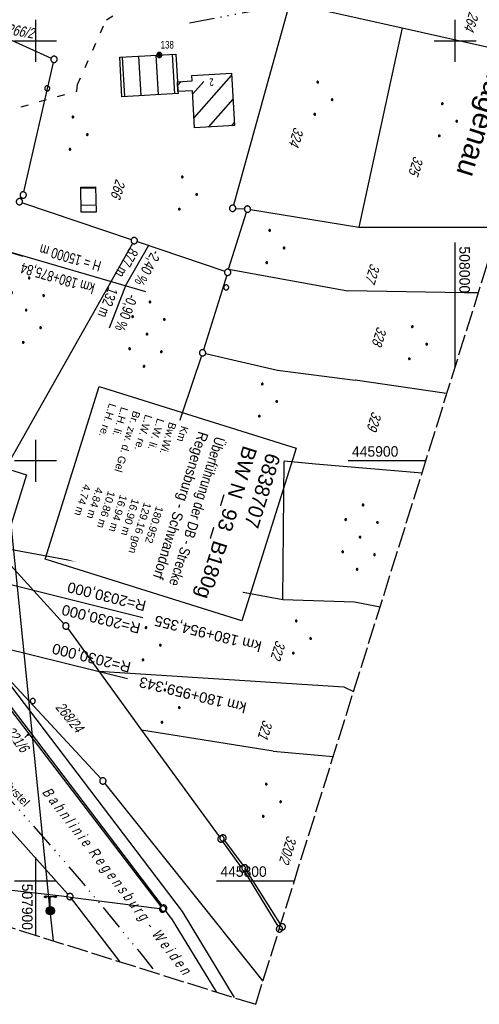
# Model space of a CAD drawing. Extents: x 507679 to 508175, y 445771 to 446563.
# Tile 10 of 43: x 507896 to 508006, y 445771 to 446005. Entities that reach past the tile are written whole.
import ezdxf
from ezdxf.enums import TextEntityAlignment as Align

# ---------------------------------------------------------------- set-up
doc = ezdxf.new("R2010")
doc.units = 0
doc.header["$LTSCALE"] = 10
doc.header["$MEASUREMENT"] = 0
for name, pattern in [('ACAD_ISO03W100', [30, 12, -18]), ('ACAD_ISO14W100', [25.5, 12, -3, 0.5, -3, 0.5, -3, 0.5, -3]), ('AUSGEZOGEN', [0]), ('LT00', [0]), ('LT14', [0.6, 0.5, -0.1])]:
    doc.linetypes.add(name, pattern=pattern)
doc.layers.get('0').update_dxf_attribs({"linetype": 'LT00'})
for name, color, linetype in [('--EK_BW_TEXT_A', 20, 'LT00'), ('-EL-93-1', 250, 'LT00'), ('-GRA-40O', 11, 'Continuous'), ('BW_TEXT_A', 20, 'AUSGEZOGEN'), ('DB-KABEL', 210, 'ACAD_ISO14W100'), ('DB-KABEL_TEXT', 210, 'LT00'), ('DFK_BEB_SCHR', 254, 'LT00'), ('DFK_BEBAUUNG', 250, 'LT00'), ('DFK_BES-WEGE', 255, 'LT00'), ('DFK_FLUR_NR', 250, 'LT00'), ('DFK_FLURNR_PFEIL', 250, 'LT00'), ('DFK_GZPKT', 250, 'LT00'), ('DFK_HAUSNR', 250, 'LT00'), ('DFK_KATASTER', 250, 'LT00'), ('DFK_NUTZUNG', 250, 'LT00'), ('DFK_TOPO-ANL', 252, 'LT00'), ('DFK_TOPO-SYM', 252, 'LT00'), ('DFK_VERMPKT', 252, 'LT00'), ('ORTSNAMEN', 250, 'Continuous'), ('STROM_FREILTG', 80, 'STROMFREILEITUNG'), ('STROM_TEXT', 80, 'Continuous'), ('TELEKOM', 210, 'ACAD_ISO14W100'), ('V128_RASTER', 250, 'LT00'), ('WASSERLTG', 130, 'ACAD_ISO03W100')]:
    doc.layers.add(name, color=color, linetype=linetype)
doc.layers.add('-BLATT_128-RAND', color=7, linetype='LT14', plot=False)
doc.styles.add('Arial', font='ARIAL.TTF')
doc.styles.add('Beschrift', font='ARIAL.TTF')
doc.styles.get("Standard").update_dxf_attribs({"font": 'ARIAL.TTF'})
doc.styles.add('Strom', font='txt-alt.shx')
doc.linetypes.add('STROMFREILEITUNG', pattern='A,12.7,-5.5,["xx",Strom,S=2.5,R=0,X=-2.6,Y=-0.85],-4.35', length=22.55)

# ---------------------------------------------------------------- blocks, each defined once
blk = doc.blocks.new('SYMB7060')
at = {"color": 0, "linetype": 'ByBlock'}
for p, q in [((-0.26, 0), (0, 0)), ((-0.08, 0.045), (0, 0)), ((0, 0), (-0.08, -0.045))]:
    blk.add_line(p, q, dxfattribs=at)
blk = doc.blocks.new('SYMB7010')
at = {"color": 0, "linetype": 'ByBlock'}
for points in [[(-0.031408, 0.499213), (-0.093728, 0.49134), (-0.15457, 0.475719), (-0.212975, 0.452595), (-0.268021, 0.422333), (-0.31884, 0.385411), (-0.36463, 0.342411), (-0.40467, 0.29401), (-0.438329, 0.240973), (-0.465074, 0.184136), (-0.484486, 0.124395), (-0.496256, 0.062692), (-0.5002, 0)], [(-0.5002, 0), (-0.496256, -0.062692), (-0.484486, -0.124395), (-0.465075, -0.184136), (-0.438329, -0.240973), (-0.404671, -0.29401), (-0.36463, -0.342411), (-0.31884, -0.385411), (-0.268021, -0.422333), (-0.212975, -0.452595), (-0.154571, -0.475719), (-0.093728, -0.49134), (-0.031408, -0.499213), (0.031408, -0.499213)], [(0.5002, 0), (0.496256, 0.062692), (0.484485, 0.124395), (0.465074, 0.184136), (0.438329, 0.240973), (0.40467, 0.29401), (0.36463, 0.342411), (0.31884, 0.385411), (0.268021, 0.422333), (0.212975, 0.452595), (0.15457, 0.475719), (0.093728, 0.49134), (0.031408, 0.499213), (-0.031408, 0.499213)], [(0.031408, -0.499213), (0.093728, -0.491341), (0.15457, -0.475719), (0.212975, -0.452595), (0.268021, -0.422333), (0.31884, -0.385411), (0.36463, -0.342411), (0.404671, -0.294011), (0.438329, -0.240974), (0.465075, -0.184136), (0.484486, -0.124395), (0.496256, -0.062692), (0.500201, 0)]]:
    blk.add_lwpolyline(points, dxfattribs=at)
blk = doc.blocks.new('SYMB7005')
at = {"color": 0, "linetype": 'ByBlock'}
for p, q in [((-0.5005, 0), (-0.496554, -0.062729)), ((-0.22, -0.04784), (-0.22, 0.04784)), ((-0.2, -0.101888), (-0.2, 0.101888)), ((-0.18, -0.134415), (-0.18, 0.134415)), ((-0.16, -0.158785), (-0.16, 0.158786)), ((-0.14, -0.175417), (-0.14, 0.175417)), ((-0.12, -0.190319), (-0.12, 0.190319)), ((-0.1, -0.201009), (-0.1, 0.201009)), ((-0.08, -0.210244), (-0.08, 0.210244)), ((-0.06, -0.216311), (-0.06, 0.216311)), ((-0.04, -0.22156), (-0.04, 0.22156)), ((0.01073, 0.225245), (-0.032092, 0.223205)), ((-0.02, -0.22353), (-0.02, 0.22353)), ((0, -0.22539), (0, 0.22559)), ((0.02, -0.22353), (0.02, 0.22353)), ((0.04, -0.22156), (0.04, 0.22156)), ((0.06, -0.216311), (0.06, 0.216311)), ((0.08, -0.210244), (0.08, 0.210244)), ((0.1, -0.201009), (0.1, 0.201009)), ((0.12, -0.190319), (0.12, 0.190319)), ((0.14, -0.175417), (0.14, 0.175417)), ((0.16, -0.158785), (0.16, 0.158785)), ((0.18, -0.134415), (0.18, 0.134415)), ((0.2, -0.101888), (0.2, 0.101888)), ((0.22, -0.047839), (0.22, 0.04784))]:
    blk.add_line(p, q, dxfattribs=at)
for points in [[(0.5005, 0), (0.496553, 0.062729), (0.484776, 0.124469), (0.465353, 0.184246), (0.438592, 0.241118), (0.404913, 0.294187), (0.364849, 0.342616), (0.319031, 0.385642), (0.268181, 0.422586), (0.213103, 0.452866), (0.154663, 0.476004), (0.093784, 0.491635), (0.031427, 0.499512), (-0.031427, 0.499512), (-0.093784, 0.491635), (-0.154663, 0.476004), (-0.213103, 0.452866), (-0.268181, 0.422586), (-0.319031, 0.385642), (-0.364849, 0.342616), (-0.404913, 0.294187), (-0.438592, 0.241118), (-0.465353, 0.184246), (-0.484776, 0.124469), (-0.496554, 0.062729), (-0.5005, 0)], [(-0.032092, 0.223205), (-0.073754, 0.213098), (-0.11275, 0.195289), (-0.147671, 0.170422), (-0.177255, 0.139395), (-0.200432, 0.10333), (-0.216366, 0.063531), (-0.224479, 0.021435), (-0.224479, -0.021435)], [(0.2255, 0), (0.221425, 0.042676), (0.209347, 0.08381), (0.189703, 0.121915), (0.163202, 0.155613), (0.130803, 0.183687), (0.093676, 0.205122), (0.053164, 0.219144), (0.01073, 0.225245)], [(0.01073, -0.225245), (0.053164, -0.219144), (0.093676, -0.205122), (0.130803, -0.183687), (0.163202, -0.155613), (0.189703, -0.121915), (0.209347, -0.08381), (0.221425, -0.042676), (0.2255, 0)], [(0.031427, -0.499513), (0.093784, -0.491635), (0.154663, -0.476004), (0.213103, -0.452866), (0.268182, -0.422587), (0.319031, -0.385642), (0.364849, -0.342616), (0.404913, -0.294187), (0.438592, -0.241118), (0.465354, -0.184247), (0.484776, -0.124469), (0.496554, -0.062729), (0.500501, 0)], [(-0.496554, -0.062729), (-0.484776, -0.124469), (-0.465353, -0.184246), (-0.438592, -0.241118), (-0.404913, -0.294187), (-0.364849, -0.342616), (-0.319031, -0.385642), (-0.268182, -0.422586), (-0.213103, -0.452866), (-0.154663, -0.476004), (-0.093784, -0.491635), (-0.031427, -0.499513), (0.031427, -0.499513)], [(-0.224479, -0.021435), (-0.216366, -0.063531), (-0.200432, -0.10333), (-0.177255, -0.139395), (-0.147671, -0.170422), (-0.11275, -0.195289), (-0.073754, -0.213098), (-0.032092, -0.223205), (0.01073, -0.225245)]]:
    blk.add_lwpolyline(points, dxfattribs=at)
blk = doc.blocks.new('SYMB7309')
at = {"color": 0, "linetype": 'ByBlock'}
for p, q in [((1.558, 3.279999), (-1.558, 3.28)), ((0, 0.5002), (0, 3.28))]:
    blk.add_line(p, q, dxfattribs=at)
for points in [[(-0.984, 3.526), (-1.558, 3.28), (-0.984, 3.034)], [(0.984, 3.526), (1.558, 3.279999), (0.984, 3.034)], [(-0.031408, 0.499213), (-0.093728, 0.49134), (-0.15457, 0.475719), (-0.212975, 0.452595), (-0.268021, 0.422333), (-0.31884, 0.385411), (-0.36463, 0.342411), (-0.40467, 0.29401), (-0.438329, 0.240973), (-0.465074, 0.184136), (-0.484486, 0.124395), (-0.496256, 0.062692), (-0.5002, 0)], [(-0.5002, 0), (-0.496256, -0.062692), (-0.484486, -0.124395), (-0.465074, -0.184136), (-0.438329, -0.240973), (-0.404671, -0.29401), (-0.36463, -0.342411), (-0.31884, -0.385411), (-0.268021, -0.422333), (-0.212975, -0.452595), (-0.15457, -0.475719), (-0.093728, -0.49134), (-0.031408, -0.499213), (0.031408, -0.499213), (0.093728, -0.49134), (0.15457, -0.475719), (0.212975, -0.452595), (0.268021, -0.422333), (0.31884, -0.385411), (0.36463, -0.342411), (0.404671, -0.29401), (0.438329, -0.240973), (0.465075, -0.184136), (0.484486, -0.124395), (0.496256, -0.062692), (0.500201, 0)], [(0.5002, 0), (0.496256, 0.062692), (0.484485, 0.124395), (0.465074, 0.184136), (0.438329, 0.240973), (0.40467, 0.29401), (0.36463, 0.34241), (0.31884, 0.385411), (0.268021, 0.422333), (0.212975, 0.452595), (0.15457, 0.475719), (0.093728, 0.49134), (0.031408, 0.499213), (-0.031408, 0.499213)]]:
    blk.add_lwpolyline(points, dxfattribs=at)
blk = doc.blocks.new('Ackerland7')
at = {"layer": 'DFK_NUTZUNG', "color": 0, "linetype": 'ByBlock'}
for p, q in [((-4, 3.93), (-4, 3.67)), ((-3.95, 3.63), (-3.95, 3.97)), ((-3.9, 3.99), (-3.9, 3.61)), ((-3.85, 3.6), (-3.85, 4)), ((-3.8, 3.99), (-3.8, 3.61)), ((-3.75, 3.63), (-3.75, 3.97)), ((-3.7, 3.93), (-3.7, 3.67)), ((-3.65, 3.8), (-3.65, 3.8)), ((3.7, 3.93), (3.7, 3.67)), ((3.75, 3.63), (3.75, 3.97)), ((3.8, 3.99), (3.8, 3.61)), ((3.85, 3.6), (3.85, 4)), ((3.9, 3.99), (3.9, 3.61)), ((3.95, 3.63), (3.95, 3.97)), ((4, 3.93), (4, 3.67)), ((4.05, 3.8), (4.05, 3.8)), ((-7.85, 0.13), (-7.85, -0.13)), ((-7.8, -0.17), (-7.8, 0.17)), ((-7.75, 0.19), (-7.75, -0.19)), ((-7.7, -0.2), (-7.7, 0.2)), ((-7.65, 0.19), (-7.65, -0.19)), ((-7.6, -0.17), (-7.6, 0.17)), ((-7.55, 0.13), (-7.55, -0.13)), ((-7.5, 0), (-7.5, 0)), ((-0.15, 0.13), (-0.15, -0.13)), ((-0.1, -0.17), (-0.1, 0.17)), ((-0.05, 0.19), (-0.05, -0.19)), ((0, -0.2), (0, 0.2)), ((0.05, 0.19), (0.05, -0.19)), ((0.1, -0.17), (0.1, 0.17)), ((0.15, 0.13), (0.15, -0.13)), ((0.2, 0), (0.2, 0)), ((7.55, 0.13), (7.55, -0.13)), ((7.6, -0.17), (7.6, 0.17)), ((7.65, 0.19), (7.65, -0.19)), ((7.7, -0.2), (7.7, 0.2)), ((7.75, 0.19), (7.75, -0.19)), ((7.8, -0.17), (7.8, 0.17)), ((7.85, 0.13), (7.85, -0.13)), ((7.9, 0), (7.9, 0)), ((-4, -3.67), (-4, -3.93)), ((-3.95, -3.97), (-3.95, -3.63)), ((-3.9, -3.61), (-3.9, -3.99)), ((-3.85, -4), (-3.85, -3.6)), ((-3.8, -3.61), (-3.8, -3.99)), ((-3.75, -3.97), (-3.75, -3.63)), ((-3.7, -3.67), (-3.7, -3.93)), ((-3.65, -3.8), (-3.65, -3.8)), ((3.7, -3.67), (3.7, -3.93)), ((3.75, -3.97), (3.75, -3.63)), ((3.8, -3.61), (3.8, -3.99)), ((3.85, -4), (3.85, -3.6)), ((3.9, -3.61), (3.9, -3.99)), ((3.95, -3.97), (3.95, -3.63)), ((4, -3.67), (4, -3.93)), ((4.05, -3.8), (4.05, -3.8))]:
    blk.add_line(p, q, dxfattribs=at)
for points in [[(-3.65, 3.8), (-3.67, 3.89), (-3.73, 3.96), (-3.81, 3.99), (-3.89, 3.99), (-3.97, 3.96), (-4.03, 3.89), (-4.05, 3.8), (-4.03, 3.71), (-3.97, 3.64), (-3.89, 3.6), (-3.81, 3.6), (-3.73, 3.64), (-3.67, 3.71), (-3.65, 3.8)], [(4.05, 3.8), (4.03, 3.89), (3.97, 3.96), (3.89, 3.99), (3.81, 3.99), (3.73, 3.96), (3.67, 3.89), (3.65, 3.8), (3.67, 3.71), (3.73, 3.64), (3.81, 3.61), (3.89, 3.61), (3.97, 3.64), (4.03, 3.71), (4.05, 3.8)], [(-7.5, 0), (-7.52, 0.09), (-7.58, 0.16), (-7.66, 0.19), (-7.74, 0.19), (-7.82, 0.16), (-7.88, 0.09), (-7.9, 0)], [(0.2, 0), (0.18, 0.09), (0.12, 0.16), (0.04, 0.19), (-0.04, 0.19), (-0.12, 0.16), (-0.18, 0.09), (-0.2, 0)], [(-0.2, 0), (-0.18, -0.09), (-0.12, -0.16), (-0.04, -0.19), (0.04, -0.19), (0.12, -0.16), (0.18, -0.09), (0.2, 0)], [(7.9, 0), (7.88, 0.09), (7.82, 0.16), (7.74, 0.19), (7.66, 0.19), (7.58, 0.16), (7.52, 0.09), (7.5, 0)], [(7.5, 0), (7.52, -0.09), (7.58, -0.16), (7.66, -0.19), (7.74, -0.19), (7.82, -0.16), (7.88, -0.09), (7.9, 0)], [(-7.9, 0), (-7.88, -0.09), (-7.82, -0.16), (-7.74, -0.19), (-7.66, -0.19), (-7.58, -0.16), (-7.52, -0.09), (-7.5, 0)], [(-3.65, -3.8), (-3.67, -3.71), (-3.73, -3.64), (-3.81, -3.61), (-3.89, -3.61), (-3.97, -3.64), (-4.03, -3.71), (-4.05, -3.8), (-4.03, -3.89), (-3.97, -3.96), (-3.89, -3.99), (-3.81, -3.99), (-3.73, -3.96), (-3.67, -3.89), (-3.65, -3.8)], [(4.05, -3.8), (4.03, -3.71), (3.97, -3.64), (3.89, -3.61), (3.81, -3.61), (3.73, -3.64), (3.67, -3.71), (3.65, -3.8), (3.67, -3.89), (3.73, -3.96), (3.81, -3.99), (3.89, -3.99), (3.97, -3.96), (4.03, -3.89), (4.05, -3.8)]]:
    blk.add_lwpolyline(points, dxfattribs=at)
blk = doc.blocks.new('Ackerland3')
at = {"layer": 'DFK_NUTZUNG', "color": 0, "linetype": 'ByBlock'}
for p, q in [((-0.15, 2.66), (-0.15, 2.4)), ((-0.1, 2.36), (-0.1, 2.7)), ((-0.05, 2.72), (-0.05, 2.34)), ((0, 2.33), (0, 2.73)), ((0.05, 2.72), (0.05, 2.34)), ((0.1, 2.36), (0.1, 2.7)), ((0.15, 2.66), (0.15, 2.4)), ((0.2, 2.53), (0.2, 2.53)), ((-4, -1.14), (-4, -1.4)), ((-3.95, -1.44), (-3.95, -1.1)), ((-3.9, -1.07), (-3.9, -1.46)), ((-3.85, -1.46), (-3.85, -1.07)), ((-3.8, -1.07), (-3.8, -1.46)), ((-3.75, -1.44), (-3.75, -1.1)), ((-3.7, -1.14), (-3.7, -1.4)), ((-3.65, -1.27), (-3.65, -1.26)), ((3.7, -1.14), (3.7, -1.4)), ((3.75, -1.44), (3.75, -1.1)), ((3.8, -1.07), (3.8, -1.46)), ((3.85, -1.46), (3.85, -1.07)), ((3.9, -1.07), (3.9, -1.46)), ((3.95, -1.44), (3.95, -1.1)), ((4, -1.14), (4, -1.4)), ((4.05, -1.27), (4.05, -1.26))]:
    blk.add_line(p, q, dxfattribs=at)
for points in [[(0.2, 2.53), (0.18, 2.62), (0.12, 2.69), (0.04, 2.73), (-0.04, 2.73), (-0.12, 2.69), (-0.18, 2.62), (-0.2, 2.53), (-0.18, 2.45), (-0.12, 2.38), (-0.04, 2.34), (0.04, 2.34), (0.12, 2.38), (0.18, 2.45), (0.2, 2.53)], [(-3.65, -1.27), (-3.67, -1.18), (-3.73, -1.11), (-3.81, -1.07), (-3.89, -1.07), (-3.97, -1.11), (-4.03, -1.18), (-4.05, -1.27)], [(-4.05, -1.27), (-4.03, -1.35), (-3.97, -1.42), (-3.89, -1.46), (-3.81, -1.46), (-3.73, -1.42), (-3.67, -1.35), (-3.65, -1.27)], [(4.05, -1.27), (4.03, -1.18), (3.97, -1.11), (3.89, -1.07), (3.81, -1.07), (3.73, -1.11), (3.67, -1.18), (3.65, -1.27)], [(3.65, -1.27), (3.67, -1.35), (3.73, -1.42), (3.81, -1.46), (3.89, -1.46), (3.97, -1.42), (4.03, -1.35), (4.05, -1.27)]]:
    blk.add_lwpolyline(points, dxfattribs=at)

msp = doc.modelspace()

# ---------------------------------------------------------------- hatches: boundary and pattern name
at = {"layer": 'STROM_TEXT'}
h = msp.add_hatch(color=256, dxfattribs=at)
edge = h.paths.add_edge_path()
edge.add_arc((507903.56, 445792.92), 1, 0, 360)

# ---------------------------------------------------------------- linework, layer by layer
at = {"layer": '--EK_BW_TEXT_A'}
msp.add_lwpolyline([(507897.88, 445896.71), (507885, 445855.61), (507864.46, 445862.05), (507877.33, 445903.14)], close=True, dxfattribs=at)
at = {"layer": '-BLATT_128-RAND'}
msp.add_lwpolyline([(507899.81, 446562.6), (507678.6, 445856.44), (507952.48, 445770.65), (508173.69, 446476.81), (507899.81, 446562.6)], dxfattribs=at)
at = {"layer": '-GRA-40O'}
for p, q in [((507854.27, 445961.16), (507897, 445948.76)), ((507926.29, 445940.25), (507887.59, 445951.49)), ((507921.49, 445941.65), (507927.03, 445951.36)), ((507921.49, 445941.65), (507917.58, 445931.63))]:
    msp.add_line(p, q, dxfattribs=at)
at = {"layer": 'DB-KABEL', "ltscale": 0.05, "flags": 128}
msp.add_lwpolyline([(507712.56, 445964.85), (507713.23, 445964.48), (507729.32, 445955.02), (507748.23, 445943.13), (507765.9, 445931.24), (507781.76, 445920.11), (507799.62, 445906.75), (507804.77, 445904.09), (507813.21, 445896.9), (507829.85, 445882.92), (507851.23, 445864.24), (507855.73, 445858.51), (507867.51, 445847.16), (507878.15, 445836.41), (507894.24, 445819.11), (507906.52, 445805.12), (507915.12, 445794.94), (507924.77, 445783.14), (507928.72, 445778.09)], dxfattribs=at)
at = {"layer": 'DFK_BEB_SCHR'}
for p, q in [((507920.68, 445996.1), (507921.22, 445986.71)), ((507925.22, 445986.94), (507924.67, 445996.32)), ((507928.67, 445996.55), (507929.21, 445987.17)), ((507933.2, 445987.4), (507932.66, 445996.77)), ((507933.89, 445989.33), (507934.76, 445990.31)), ((507940.1, 445990.3), (507937.47, 445987.35)), ((507937.8, 445981.68), (507946.73, 445991.76)), ((507941.62, 445992.02), (507941.53, 445991.92)), ((507947.06, 445986.1), (507941.16, 445979.44)), ((507946.79, 445979.76), (507947.38, 445980.44)), ((507914.35, 445964.94), (507910.8, 445964.88)), ((507910.87, 445960.88), (507914.41, 445960.94))]:
    msp.add_line(p, q, dxfattribs=at)
at = {"layer": 'DFK_BEBAUUNG'}
for points in [[(507933.46, 445996.82), (507933.84, 445990.26), (507933.97, 445987.92), (507934, 445987.45), (507920.62, 445986.68), (507920.08, 445996.07), (507933.46, 445996.82)], [(507933.84, 445990.26), (507937.32, 445990.47), (507937.24, 445991.77), (507946.7, 445992.32), (507947.42, 445979.8), (507937.94, 445979.26), (507937.43, 445988.12), (507933.97, 445987.92), (507933.84, 445990.26)], [(507910.79, 445965.18), (507914.34, 445965.24), (507914.44, 445959.23), (507910.9, 445959.17), (507910.79, 445965.18)]]:
    msp.add_lwpolyline(points, dxfattribs=at)
at = {"layer": 'DFK_KATASTER'}
for p, q in [((507960.37, 446008.29), (507947.18, 445960.85)), ((507961.3, 446008.85), (507987.39, 446003.05)), ((507890.27, 446001.92), (507903.77, 445995.89)), ((507987.39, 446003.05), (507977.06, 445955.61)), ((507987.39, 446003.05), (508016.63, 445996.54)), ((507897.27, 445964.02), (507904.28, 445994.85)), ((507896.57, 445962.34), (507896.73, 445962.64)), ((507896.91, 445961.45), (507922.83, 445952.67)), ((507947.73, 445960.09), (507949.78, 445959.97)), ((507951.27, 445959.81), (507977.06, 445955.61)), ((507946.02, 445945.6), (507950.31, 445959.21)), ((507977.06, 445955.61), (508010.42, 445955.62)), ((507923.17, 445951.78), (507884.72, 445883.86)), ((507924.25, 445952.19), (507945.09, 445945.13)), ((507945.58, 445944.17), (507940.05, 445926.43)), ((507946.02, 445945.6), (507974.39, 445940.48)), ((508002.22, 445939.99), (507974.39, 445940.48)), ((508005.54, 445940.02), (508002.22, 445939.99)), ((507939.59, 445925.01), (507932.75, 445904.75)), ((507940.56, 445925.55), (507957.71, 445921.56)), ((507957.71, 445921.56), (507976.2, 445919.19)), ((507997.35, 445916.15), (507976.2, 445919.19)), ((507997.35, 445916.15), (507998.07, 445916.17)), ((507932.75, 445904.75), (507959.23, 445900.05)), ((507958.91, 445867.01), (507959.23, 445900.05)), ((507959.23, 445900.05), (507966.71, 445899.26)), ((507966.71, 445899.26), (507992.1, 445897.13)), ((507890.37, 445879.23), (507906.76, 445861.25)), ((507890.6, 445879.64), (507958.91, 445867.01)), ((507958.91, 445867.01), (507976.05, 445866.45)), ((507976.05, 445866.45), (507982.13, 445865.29)), ((507907.7, 445860.09), (507915.09, 445849.96)), ((507915.09, 445849.96), (507925.31, 445835.94)), ((507915.09, 445849.96), (507973.47, 445846.19)), ((507892.58, 445848.48), (507934.94, 445792.72)), ((507893.59, 445848.13), (507915.57, 445824.37)), ((507890.2, 445845.74), (507929.87, 445793.91)), ((507890.64, 445846.06), (507930.11, 445794.15)), ((507973.47, 445846.19), (507975.79, 445845.07)), ((507956.65, 445830.94), (507925.31, 445835.94)), ((507925.31, 445835.94), (507943.76, 445810.62)), ((507956.65, 445830.94), (507970.96, 445829.64)), ((507879.25, 445828.62), (507907.73, 445796.85)), ((507916.55, 445823.23), (507954.21, 445776.17)), ((507948.96, 445803.49), (507944.64, 445809.4)), ((507949.46, 445803.74), (507945.14, 445809.63)), ((507949.79, 445802.24), (507957.75, 445789.23)), ((507958.41, 445789.72), (507950.3, 445802.51)), ((507887.67, 445798.6), (507907.6, 445796.28)), ((507907.6, 445796.28), (507908.31, 445796.19)), ((507908.31, 445796.19), (507929.59, 445793.42)), ((507908.31, 445796.19), (507920.03, 445780.82)), ((507932.37, 445791.16), (507931.01, 445792.95)), ((507932.37, 445791.16), (507943.03, 445773.61)), ((507934.94, 445792.72), (507947.37, 445772.25))]:
    msp.add_line(p, q, dxfattribs=at)
at = {"layer": 'DFK_TOPO-ANL'}
msp.add_line((507907.6, 445796.28), (507908.31, 445796.19), dxfattribs=at)
at = {"layer": 'STROM_FREILTG', "ltscale": 0.05, "flags": 128}
msp.add_lwpolyline([(507904.29, 445785.74), (507903.56, 445792.92), (507893.27, 445894.37), (507863.69, 446168.77), (507847.96, 446316.96), (507841.06, 446375.03)], dxfattribs=at)
at = {"layer": 'STROM_TEXT'}
msp.add_circle((507903.56, 445792.92), 1, dxfattribs=at)
at = {"layer": 'TELEKOM', "ltscale": 0.05, "flags": 128}
msp.add_lwpolyline([(507936.69, 446004.29), (507952.35, 446007.2), (507966.2, 446008.84), (507982.59, 446009.39), (508008.39, 446007.91), (508023.51, 446006.27), (508026.07, 446005.57)], dxfattribs=at)
at = {"layer": 'V128_RASTER'}
for p, q in [((507900, 446005), (507900, 445995)), ((508000, 445995), (508000, 446005)), ((507895, 446000), (507905, 446000)), ((507995, 446000), (508005, 446000)), ((508000, 445922.33), (508000, 445952)), ((507900, 445905), (507900, 445895)), ((507905, 445900), (507895, 445900)), ((507993, 445900), (507974.5, 445900)), ((507900, 445805.59), (507900, 445787.09)), ((507895, 445800), (507905, 445800)), ((507895, 445800), (507905, 445800)), ((507943.18, 445800), (507961.68, 445800))]:
    msp.add_line(p, q, dxfattribs=at)
at = {"layer": 'WASSERLTG', "ltscale": 0.015}
msp.add_lwpolyline([(507729.74, 446019.68), (507824.81, 445991.35), (507887.96, 445981.84), (507909.86, 445988.04), (507910, 445989.56), (507916.92, 446005.02), (508049.96, 446081.83)], dxfattribs=at)

# ---------------------------------------------------------------- block references
at = {"layer": 'DFK_FLURNR_PFEIL', "xscale": 5, "yscale": 5, "zscale": 5, "rotation": 43.15206999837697}
msp.add_blockref('SYMB7060', (507898.45, 445835.01), dxfattribs=at)
at = {"layer": 'DFK_GZPKT', "xscale": 1.500000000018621, "yscale": 1.5, "zscale": 1.5, "rotation": 264.7377099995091}
for p in [(507904.45, 445995.58), (507896.2, 445961.69), (507897.1, 445963.29), (507946.98, 445960.13), (507950.53, 445959.93), (507923.54, 445952.43), (507945.8, 445944.89), (507939.83, 445925.72), (507907.26, 445860.7), (507916.08, 445823.82), (507944.2, 445810.01), (507944.7, 445810.23), (507949.4, 445802.88), (507949.9, 445803.14), (507908.23, 445796.29), (507930.33, 445793.32), (507930.56, 445793.55), (507958.14, 445788.59), (507958.81, 445789.09)]:
    msp.add_blockref('SYMB7010', p, dxfattribs=at)
at = {"layer": 'DFK_NUTZUNG', "rotation": 264.7376999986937}
for name, p in [('Ackerland3', (507968.17, 445986.21)), ('Ackerland3', (507997.84, 445981.08)), ('Ackerland3', (507909.85, 445977.9)), ('Ackerland3', (507935.9, 445963.64)), ('Ackerland3', (507956.73, 445950.91)), ('Ackerland7', (507897.81, 445935.87)), ('Ackerland7', (507926.58, 445930.17)), ('Ackerland3', (507990.7, 445928.01)), ('Ackerland7', (507934.62, 445884.58)), ('Ackerland7', (507977.35, 445881.85)), ('Ackerland3', (507963.03, 445857.96)), ('Ackerland3', (507927.26, 445856.36)), ('Ackerland3', (507931.75, 445841.51)), ('Ackerland3', (507955.89, 445819.1))]:
    msp.add_blockref(name, p, dxfattribs=at)
at = {"layer": 'DFK_TOPO-SYM', "rotation": 0.001159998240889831}
msp.add_blockref('SYMB7309', (507903.56, 445792.92), dxfattribs=at)
at = {"layer": 'DFK_VERMPKT', "xscale": 1.200000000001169, "yscale": 1.200000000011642, "zscale": 1.2, "rotation": 264.7377100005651}
for name, p in [('SYMB7005', (507929.53, 445996.62)), ('SYMB7010', (507902.82, 445988.66)), ('SYMB7010', (507945.45, 445941.29)), ('SYMB7010', (507899.39, 445842.84))]:
    msp.add_blockref(name, p, dxfattribs=at)

# ---------------------------------------------------------------- texts
at = {"layer": '-EL-93-1', "style": 'Arial'}
msp.add_text('R=2030,000', height=2.5, rotation=166.0304, dxfattribs=at).set_placement((507922.34, 445849.56), align=Align.TOP_LEFT)
msp.add_text('km 180+959,343   ', height=2.5, rotation=166.1712, dxfattribs=at).set_placement((507921.98, 445848.11), align=Align.MIDDLE_RIGHT)
at = {"layer": '-GRA-40O', "style": 'Beschrift', "width": 0.75}
for s, rotation, p in [('H = 15000 m', 163.8135, (507915.19, 445945.04)), ('132 m', 248.6708, (507919.74, 445940.6))]:
    msp.add_text(s, height=2.5, rotation=rotation, dxfattribs=at).set_placement(p, align=Align.TOP_LEFT)
msp.add_text('877 m', height=2.5, rotation=240.3178, dxfattribs=at).set_placement((507921.02, 445943.35), align=Align.TOP_RIGHT)
msp.add_text('-2,40 %', height=2.5, rotation=240.3178, dxfattribs=at).set_placement((507923.49, 445942.63), align=Align.RIGHT)
for s, rotation, p in [('km 180+875,84', 163.8135, (507914.35, 445942.16)), ('-0,90 %', 248.6708, (507922.15, 445939.9))]:
    msp.add_text(s, height=2.5, rotation=rotation, dxfattribs=at).set_placement(p)
at = {"layer": 'DB-KABEL_TEXT', "insert": (507892.74, 445821.55), "char_height": 2, "attachment_point": 8, "rotation": 313.4456, "style": 'Beschrift'}
msp.add_mtext('DB Systel', dxfattribs=at)
at = {"layer": 'DFK_BES-WEGE', "oblique": 13.754, "width": 0.75}
msp.add_text('B a h n l i n i e  R e g e n s b u r g  -  W e i d e n', height=2.5, rotation=307.7105, dxfattribs=at).set_placement((507901.47, 445821.13))
at = {"layer": 'DFK_FLUR_NR', "oblique": 13.754, "width": 0.75}
for s, rotation, p in [('264', 252.6066, (508003.37, 446007.06)), ('266/2', -9.6484, (507892.98, 446001.62)), ('324', 252.6066, (507961.65, 445979.6)), ('325', 252.6066, (507990.16, 445972.7)), ('266', 252.6066, (507919.21, 445967.25)), ('327', 252.6066, (507979.85, 445947.15)), ('328', 252.6066, (507981.44, 445932.13)), ('329', 252.6066, (507980.23, 445911.91)), ('327/2', 252.6066, (507917.09, 445899.58)), ('322', 252.6066, (507957.33, 445857.45)), ('268/24', -50.6233, (507904.63, 445841.29)), ('321', 252.6066, (507954.26, 445838.5)), ('321/6', -52.7433, (507892.67, 445835.58)), ('320/2', 252.6066, (507960, 445810.99))]:
    msp.add_text(s, height=2.5, rotation=rotation, dxfattribs=at).set_placement(p)
at = {"layer": 'DFK_HAUSNR', "width": 0.75}
msp.add_text('2', height=1.8, rotation=-176.6727, dxfattribs=at).set_placement((507942.43, 445991.07))
at = {"layer": 'DFK_TOPO-SYM', "width": 0.75}
msp.add_text('138', height=1.8, rotation=0.0012, dxfattribs=at).set_placement((507929.84, 445998.16))
at = {"layer": 'ORTSNAMEN', "insert": (508013.47, 445994.09), "char_height": 5, "attachment_point": 1, "rotation": 252.6066, "style": 'Arial'}
msp.add_mtext('Hagenau', dxfattribs=at)
at = {"layer": 'V128_RASTER'}
for s, rotation, width, p in [(' 508000', -89.9991, 0.958, (508001, 445952)), (' 445900', 0.0009, 0.948, (507974.5, 445901)), (' 445800', 0.0009, 0.944, (507943.18, 445801)), (' 507900', -89.9991, 0.944, (507896.82, 445800.26))]:
    msp.add_text(s, height=2.5, rotation=rotation, dxfattribs=dict(at, width=width)).set_placement(p)

# ---------------------------------------------------------------- next in the draw order: texts
at = {"layer": 'BW_TEXT_A', "insert": (507958.45, 445901.06), "char_height": 2, "width": 37.5546, "attachment_point": 1, "rotation": 252.6066, "style": 'Beschrift', "bg_fill": 3, "box_fill_scale": 1.5, "bg_fill_color": 256, "bg_fill_transparency": 0}
msp.add_mtext('{\\Funir_o|c0;\\H1.75x;6838707\\fArial|b0|i0|c238|p34;\\H0.5714x;\\P\\H1.75x;BW N_93_B1\\fArial|b0|i0|c0|p34;80g\\fArial|b0|i0|c238|p34;\\W0.8;\\P\\H0.3714x;\\W1;\\P\\fArial|b0|i0|c0|p34;\\H1.924x;\\W0.8;Überführung der DB - Strecke\\P\\W0.9;Regensburg - Schwandorf \\fArial|b0|i0|c238|p34;\\P\\H0.1999x;\\W1;\\P\\pt8,20;\\H3.602x;K\\fArial|b0|i0|c0|p34;m^I^I\\fArial|b0|i0|c238|p34;1\\fArial|b0|i0|c0|p34;80.952\\fArial|b0|i0|c238|p34;\\PBw.Wi\\fArial|b0|i0|c0|p34;.^I^I129.16\\fArial|b0|i0|c238|p34; gon\\P\\pt20;\\fArial|b0|i0|c0|p34;L.W. li.^I16.90 \\fArial|b0|i0|c238|p34;m\\fArial|b0|i0|c0|p34;\\PL.W. re.^I16.94 m\\PBr. zw. d. Gel ^I10.86 m\\fArial|b0|i0|c238|p34;\\P\\fArial|b0|i0|c0|p34;L.H. li.^I4.84 m\\P\\ptz;L.H. re.^I      4.74 m}', dxfattribs=at)

# ---------------------------------------------------------------- next in the draw order: linework, layer by layer
at = {"layer": '-EL-93-1'}
msp.add_line((507833.41, 445885.68), (507925.6, 445862.75), dxfattribs=at)
msp.add_lwpolyline([(507921.98, 445848.11), (507861.81, 445862.92)], dxfattribs=at)
at = {"layer": 'BW_TEXT_A'}
msp.add_lwpolyline([(507962.09, 445903.01), (507949.21, 445861.91), (507902.3, 445876.61), (507915.18, 445917.7)], close=True, dxfattribs=at)

# ---------------------------------------------------------------- next in the draw order: block references
at = {"layer": 'DFK_NUTZUNG', "rotation": 264.7376999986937}
msp.add_blockref('Ackerland3', (507954.96, 445914.36), dxfattribs=at)

# ---------------------------------------------------------------- next in the draw order: texts
at = {"layer": '-EL-93-1', "style": 'Arial'}
msp.add_text('R=2030,000', height=2.5, rotation=166.0304, dxfattribs=at).set_placement((507925.96, 445864.18), align=Align.TOP_LEFT)
msp.add_text('R=2030,000', height=2.5, rotation=166.1712, dxfattribs=at).set_placement((507925.23, 445861.27))
msp.add_text('km 180+954,355   ', height=2.5, rotation=166.0304, dxfattribs=at).set_placement((507925.6, 445862.75), align=Align.MIDDLE_RIGHT)

doc.saveas('drawing.dxf')
